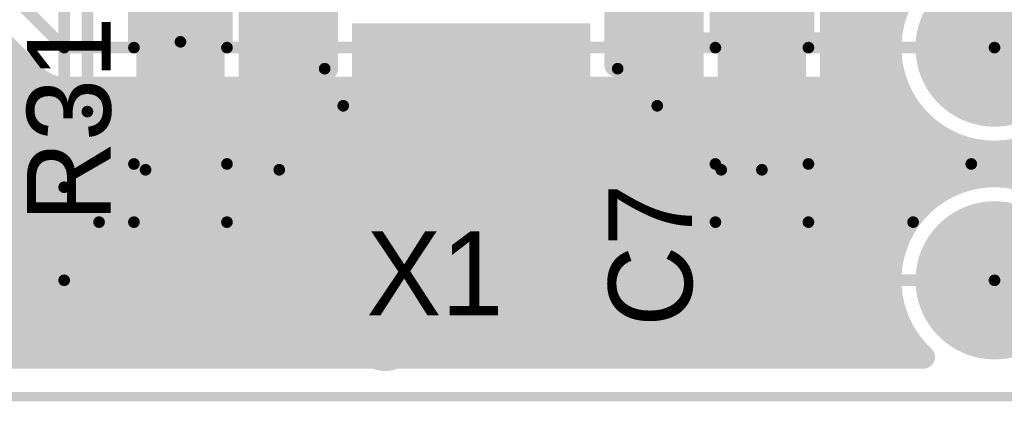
# Model space of a CAD drawing. Extents: x 11.97 to 13.92, y 4.15 to 5.65.
# Tile 33 of 52: x 13.13 to 13.55, y 4.15 to 4.31. Entities that reach past the tile are written whole.
import ezdxf

# ---------------------------------------------------------------- set-up
doc = ezdxf.new("R2010")
doc.units = 0
doc.layers.get('0').update_dxf_attribs({"linetype": 'CONTINUOUS'})
for name, color, linetype in [('BOTTOMLAYER', 5, 'CONTINUOUS'), ('BOTTOMSOLDER', 6, 'CONTINUOUS'), ('KEEPOUTLAYER', 6, 'CONTINUOUS'), ('MECHANICAL1', 6, 'CONTINUOUS'), ('MULTILAYER', 9, 'CONTINUOUS'), ('TOPLAYER', 1, 'CONTINUOUS'), ('TOPOVERLAY', 2, 'CONTINUOUS'), ('TOPPASTE', 8, 'CONTINUOUS'), ('TOPSOLDER', 216, 'CONTINUOUS')]:
    doc.layers.add(name, color=color, linetype=linetype)

# ---------------------------------------------------------------- blocks, each defined once
blk = doc.blocks.new('0603C_2')
at = {"layer": 'TOPLAYER'}
for points in [[(-0.0125, 0.015), (-0.0425, 0.015), (-0.0125, -0.015), (-0.0425, -0.015)], [(0.0425, 0.015), (0.0125, 0.015), (0.0425, -0.015), (0.0125, -0.015)]]:
    blk.add_solid(points, dxfattribs=at)
at = {"layer": 'TOPOVERLAY', "const_width": 0.005}
for points in [[(-0.05, -0.02), (-0.05, 0.02)], [(-0.025, 0.02), (-0.05, 0.02)], [(0.05, 0.02), (0.025, 0.02)], [(0.05, -0.02), (0.05, 0.02)], [(-0.025, -0.02), (-0.05, -0.02)], [(0.05, -0.02), (0.025, -0.02)]]:
    blk.add_lwpolyline(points, dxfattribs=at)
at = {"layer": 'TOPOVERLAY', "const_width": 0.0025}
for points in [[(-0.05125, 0.02, 1), (-0.04875, 0.02, 1)], [(-0.05125, 0.02, 1), (-0.04875, 0.02, 1)], [(-0.02625, 0.02, 1), (-0.02375, 0.02, 1)], [(0.02375, 0.02, 1), (0.02625, 0.02, 1)], [(0.04875, 0.02, 1), (0.05125, 0.02, 1)], [(0.04875, 0.02, 1), (0.05125, 0.02, 1)], [(-0.05125, -0.02, 1), (-0.04875, -0.02, 1)], [(-0.05125, -0.02, 1), (-0.04875, -0.02, 1)], [(-0.02625, -0.02, 1), (-0.02375, -0.02, 1)], [(0.02375, -0.02, 1), (0.02625, -0.02, 1)], [(0.04875, -0.02, 1), (0.05125, -0.02, 1)], [(0.04875, -0.02, 1), (0.05125, -0.02, 1)]]:
    blk.add_lwpolyline(points, format="xyb", close=True, dxfattribs=at)
at = {"layer": 'TOPPASTE'}
for points in [[(-0.0125, 0.015), (-0.0425, 0.015), (-0.0125, -0.015), (-0.0425, -0.015)], [(0.0425, 0.015), (0.0125, 0.015), (0.0425, -0.015), (0.0125, -0.015)]]:
    blk.add_solid(points, dxfattribs=at)
at = {"layer": 'TOPSOLDER'}
for points in [[(-0.0085, 0.019), (-0.0465, 0.019), (-0.0085, -0.019), (-0.0465, -0.019)], [(0.0465, 0.019), (0.0085, 0.019), (0.0465, -0.019), (0.0085, -0.019)]]:
    blk.add_solid(points, dxfattribs=at)
blk = doc.blocks.new('0603R_41')
at = {"layer": 'TOPLAYER'}
for points in [[(-0.0125, 0.015), (-0.0425, 0.015), (-0.0125, -0.015), (-0.0425, -0.015)], [(0.0425, 0.015), (0.0125, 0.015), (0.0425, -0.015), (0.0125, -0.015)]]:
    blk.add_solid(points, dxfattribs=at)
at = {"layer": 'TOPOVERLAY', "const_width": 0.005}
for points in [[(-0.05, -0.02), (-0.05, 0.02)], [(-0.025, 0.02), (-0.05, 0.02)], [(0.05, 0.02), (0.025, 0.02)], [(0.05, -0.02), (0.05, 0.02)], [(-0.025, -0.02), (-0.05, -0.02)], [(0.05, -0.02), (0.025, -0.02)]]:
    blk.add_lwpolyline(points, dxfattribs=at)
at = {"layer": 'TOPOVERLAY', "const_width": 0.0025}
for points in [[(-0.05125, 0.02, 1), (-0.04875, 0.02, 1)], [(-0.05125, 0.02, 1), (-0.04875, 0.02, 1)], [(-0.02625, 0.02, 1), (-0.02375, 0.02, 1)], [(0.02375, 0.02, 1), (0.02625, 0.02, 1)], [(0.04875, 0.02, 1), (0.05125, 0.02, 1)], [(0.04875, 0.02, 1), (0.05125, 0.02, 1)], [(-0.05125, -0.02, 1), (-0.04875, -0.02, 1)], [(-0.05125, -0.02, 1), (-0.04875, -0.02, 1)], [(-0.02625, -0.02, 1), (-0.02375, -0.02, 1)], [(0.02375, -0.02, 1), (0.02625, -0.02, 1)], [(0.04875, -0.02, 1), (0.05125, -0.02, 1)], [(0.04875, -0.02, 1), (0.05125, -0.02, 1)]]:
    blk.add_lwpolyline(points, format="xyb", close=True, dxfattribs=at)
at = {"layer": 'TOPPASTE'}
for points in [[(-0.0125, 0.015), (-0.0425, 0.015), (-0.0125, -0.015), (-0.0425, -0.015)], [(0.0425, 0.015), (0.0125, 0.015), (0.0425, -0.015), (0.0125, -0.015)]]:
    blk.add_solid(points, dxfattribs=at)
at = {"layer": 'TOPSOLDER'}
for points in [[(-0.0085, 0.019), (-0.0465, 0.019), (-0.0085, -0.019), (-0.0465, -0.019)], [(0.0465, 0.019), (0.0085, 0.019), (0.0465, -0.019), (0.0085, -0.019)]]:
    blk.add_solid(points, dxfattribs=at)
blk = doc.blocks.new('X5032_2_47')
at = {"layer": 'TOPLAYER'}
for points in [[(-0.106496, -0.047244), (-0.043504, -0.047244), (-0.106496, 0.047244), (-0.043504, 0.047244)], [(0.043504, -0.047244), (0.106496, -0.047244), (0.043504, 0.047244), (0.106496, 0.047244)]]:
    blk.add_solid(points, dxfattribs=at)
at = {"layer": 'TOPOVERLAY', "const_width": 0.005}
for points in [[(-0.059055, 0.062992), (0.059055, 0.062992)], [(-0.059055, -0.062992), (0.059055, -0.062992)]]:
    blk.add_lwpolyline(points, dxfattribs=at)
at = {"layer": 'TOPOVERLAY', "const_width": 0.0025}
for points in [[(-0.060305, 0.062992, 1), (-0.057805, 0.062992, 1)], [(0.057805, 0.062992, 1), (0.060305, 0.062992, 1)], [(-0.060305, -0.062992, 1), (-0.057805, -0.062992, 1)], [(0.057805, -0.062992, 1), (0.060305, -0.062992, 1)]]:
    blk.add_lwpolyline(points, format="xyb", close=True, dxfattribs=at)
at = {"layer": 'TOPPASTE'}
for points in [[(-0.106496, -0.047244), (-0.043504, -0.047244), (-0.106496, 0.047244), (-0.043504, 0.047244)], [(0.043504, -0.047244), (0.106496, -0.047244), (0.043504, 0.047244), (0.106496, 0.047244)]]:
    blk.add_solid(points, dxfattribs=at)
at = {"layer": 'TOPSOLDER'}
for points in [[(-0.110496, -0.051244), (-0.039504, -0.051244), (-0.110496, 0.051244), (-0.039504, 0.051244)], [(0.039504, -0.051244), (0.110496, -0.051244), (0.039504, 0.051244), (0.110496, 0.051244)]]:
    blk.add_solid(points, dxfattribs=at)
blk = doc.blocks.new('MM_MOTOR_51')
at = {"layer": 'BOTTOMSOLDER', "const_width": 0.034}
for points in [[(-0.017, 0, 1), (0.017, 0, 1)], [(0.083, 0, 1), (0.117, 0, 1)]]:
    blk.add_lwpolyline(points, format="xyb", close=True, dxfattribs=at)
at = {"layer": 'MULTILAYER', "const_width": 0.03}
for points in [[(-0.015, 0, 1), (0.015, 0, 1)], [(0.085, 0, 1), (0.115, 0, 1)]]:
    blk.add_lwpolyline(points, format="xyb", close=True, dxfattribs=at)
at = {"layer": 'TOPSOLDER', "const_width": 0.034}
for points in [[(-0.017, 0, 1), (0.017, 0, 1)], [(0.083, 0, 1), (0.117, 0, 1)]]:
    blk.add_lwpolyline(points, format="xyb", close=True, dxfattribs=at)

msp = doc.modelspace()

# ---------------------------------------------------------------- linework, layer by layer
at = {"layer": 'BOTTOMLAYER'}
for points, const_width in [([(13.1, 4.35), (13.15, 4.3)], 0.005), ([(13.10025, 4.325001), (13.137626, 4.287626)], 0.01), ([(13.128, 4.167), (13.128, 4.297251)], 0.01), ([(13.15, 4.3), (13.55, 4.3)], 0.005), ([(12.996, 4.296), (13.129251, 4.296)], 0.01), ([(12.996, 4.288), (13.137251, 4.288)], 0.01), ([(13.136, 4.167), (13.136, 4.289251)], 0.01), ([(13.144, 4.167), (13.144, 4.283561)], 0.01), ([(12.996, 4.28), (13.509689, 4.28)], 0.01), ([(13.15, 4.2825), (13.508542, 4.2825)], 0.01), ([(13.152, 4.167), (13.152, 4.2825)], 0.01), ([(13.16, 4.167), (13.16, 4.2825)], 0.01), ([(13.168, 4.167), (13.168, 4.2825)], 0.01), ([(13.176, 4.167), (13.176, 4.2825)], 0.01), ([(13.184, 4.167), (13.184, 4.2825)], 0.01), ([(13.192, 4.167), (13.192, 4.2825)], 0.01), ([(13.2, 4.167), (13.2, 4.2825)], 0.01), ([(13.208, 4.167), (13.208, 4.2825)], 0.01), ([(13.216, 4.167), (13.216, 4.2825)], 0.01), ([(13.224, 4.167), (13.224, 4.2825)], 0.01), ([(13.232, 4.167), (13.232, 4.2825)], 0.01), ([(13.24, 4.167), (13.24, 4.2825)], 0.01), ([(13.248, 4.167), (13.248, 4.2825)], 0.01), ([(13.256, 4.167), (13.256, 4.2825)], 0.01), ([(13.264, 4.167), (13.264, 4.2825)], 0.01), ([(13.272, 4.167), (13.272, 4.2825)], 0.01), ([(13.28, 4.167), (13.28, 4.2825)], 0.01), ([(13.288, 4.167), (13.288, 4.2825)], 0.01), ([(13.296, 4.167), (13.296, 4.2825)], 0.01), ([(13.304, 4.167), (13.304, 4.2825)], 0.01), ([(13.312, 4.167), (13.312, 4.2825)], 0.01), ([(13.32, 4.167), (13.32, 4.2825)], 0.01), ([(13.328, 4.167), (13.328, 4.2825)], 0.01), ([(13.336, 4.167), (13.336, 4.2825)], 0.01), ([(13.344, 4.167), (13.344, 4.2825)], 0.01), ([(13.352, 4.167), (13.352, 4.2825)], 0.01), ([(13.36, 4.167), (13.36, 4.2825)], 0.01), ([(13.368, 4.167), (13.368, 4.2825)], 0.01), ([(13.376, 4.167), (13.376, 4.2825)], 0.01), ([(13.384, 4.167), (13.384, 4.2825)], 0.01), ([(13.392, 4.167), (13.392, 4.2825)], 0.01), ([(13.4, 4.167), (13.4, 4.2825)], 0.01), ([(13.408, 4.167), (13.408, 4.2825)], 0.01), ([(13.416, 4.167), (13.416, 4.2825)], 0.01), ([(13.424, 4.167), (13.424, 4.2825)], 0.01), ([(13.432, 4.167), (13.432, 4.2825)], 0.01), ([(13.44, 4.167), (13.44, 4.2825)], 0.01), ([(13.448, 4.167), (13.448, 4.2825)], 0.01), ([(13.456, 4.167), (13.456, 4.2825)], 0.01), ([(13.464, 4.167), (13.464, 4.2825)], 0.01), ([(13.472, 4.167), (13.472, 4.2825)], 0.01), ([(13.48, 4.167), (13.48, 4.2825)], 0.01), ([(13.488, 4.167), (13.488, 4.2825)], 0.01), ([(13.496, 4.167), (13.496, 4.2825)], 0.01), ([(13.504, 4.167), (13.504, 4.2825)], 0.01), ([(13.512, 4.224104), (13.512, 4.275896)], 0.01), ([(12.996, 4.272), (13.514772, 4.272)], 0.01), ([(13.52, 4.233541), (13.52, 4.266459)], 0.01), ([(12.995125, 4.264), (13.523, 4.264)], 0.01), ([(13.528, 4.239256), (13.528, 4.260744)], 0.01), ([(12.990652, 4.256), (13.540566, 4.256)], 0.01), ([(13.536, 4.242767), (13.536, 4.257233)], 0.01), ([(13.544, 4.244598), (13.544, 4.255402)], 0.01), ([(13.552, 4.244955), (13.552, 4.255045)], 0.01), ([(12.982698, 4.248), (13.683, 4.248)], 0.01), ([(12.974698, 4.24), (13.529385, 4.24)], 0.01), ([(12.966698, 4.232), (13.518361, 4.232)], 0.01), ([(12.958698, 4.224), (13.511934, 4.224)], 0.01), ([(12.950698, 4.216), (13.507941, 4.216)], 0.01), ([(12.942698, 4.208), (13.505717, 4.208)], 0.01), ([(12.934698, 4.2), (13.505, 4.2)], 0.01), ([(12.925817, 4.192), (13.505717, 4.192)], 0.01), ([(12.317059, 4.184), (13.507941, 4.184)], 0.01), ([(12.313066, 4.176), (13.511934, 4.176)], 0.01), ([(13.512, 4.167), (13.512, 4.175896)], 0.01), ([(12.305594, 4.167), (13.519406, 4.167)], 0.01), ([(12.306639, 4.168), (13.518361, 4.168)], 0.01)]:
    msp.add_lwpolyline(points, dxfattribs=dict(at, const_width=const_width))
for points, const_width in [([(13.1255, 4.297251, 1), (13.1305, 4.297251, 1)], 0.005), ([(13.14875, 4.3, 1), (13.15125, 4.3, 1)], 0.0025), ([(13.14875, 4.3, 1), (13.15125, 4.3, 1)], 0.0025), ([(13.54875, 4.3, 1), (13.55125, 4.3, 1)], 0.0025), ([(13.126751, 4.296, 1), (13.131751, 4.296, 1)], 0.005), ([(13.1335, 4.289251, 1), (13.1385, 4.289251, 1)], 0.005), ([(13.134751, 4.288, 1), (13.139751, 4.288, 1)], 0.005), ([(13.135126, 4.287626, 1), (13.140126, 4.287626, 1)], 0.005), ([(13.135126, 4.287626, 1), (13.140126, 4.287626, 1)], 0.005), ([(13.135126, 4.287626, 1), (13.140126, 4.287626, 1)], 0.005), ([(13.1415, 4.283561, 1), (13.1465, 4.283561, 1)], 0.005), ([(13.1475, 4.2825, 1), (13.1525, 4.2825, 1)], 0.005), ([(13.1475, 4.2825, 1), (13.1525, 4.2825, 1)], 0.005), ([(13.1475, 4.2825, 1), (13.1525, 4.2825, 1)], 0.005), ([(13.1495, 4.2825, 1), (13.1545, 4.2825, 1)], 0.005), ([(13.1575, 4.2825, 1), (13.1625, 4.2825, 1)], 0.005), ([(13.1655, 4.2825, 1), (13.1705, 4.2825, 1)], 0.005), ([(13.1735, 4.2825, 1), (13.1785, 4.2825, 1)], 0.005), ([(13.1815, 4.2825, 1), (13.1865, 4.2825, 1)], 0.005), ([(13.1895, 4.2825, 1), (13.1945, 4.2825, 1)], 0.005), ([(13.1975, 4.2825, 1), (13.2025, 4.2825, 1)], 0.005), ([(13.2055, 4.2825, 1), (13.2105, 4.2825, 1)], 0.005), ([(13.2135, 4.2825, 1), (13.2185, 4.2825, 1)], 0.005), ([(13.2215, 4.2825, 1), (13.2265, 4.2825, 1)], 0.005), ([(13.2295, 4.2825, 1), (13.2345, 4.2825, 1)], 0.005), ([(13.2375, 4.2825, 1), (13.2425, 4.2825, 1)], 0.005), ([(13.2455, 4.2825, 1), (13.2505, 4.2825, 1)], 0.005), ([(13.2535, 4.2825, 1), (13.2585, 4.2825, 1)], 0.005), ([(13.2615, 4.2825, 1), (13.2665, 4.2825, 1)], 0.005), ([(13.2695, 4.2825, 1), (13.2745, 4.2825, 1)], 0.005), ([(13.2775, 4.2825, 1), (13.2825, 4.2825, 1)], 0.005), ([(13.2855, 4.2825, 1), (13.2905, 4.2825, 1)], 0.005), ([(13.2935, 4.2825, 1), (13.2985, 4.2825, 1)], 0.005), ([(13.3015, 4.2825, 1), (13.3065, 4.2825, 1)], 0.005), ([(13.3095, 4.2825, 1), (13.3145, 4.2825, 1)], 0.005), ([(13.3175, 4.2825, 1), (13.3225, 4.2825, 1)], 0.005), ([(13.3255, 4.2825, 1), (13.3305, 4.2825, 1)], 0.005), ([(13.3335, 4.2825, 1), (13.3385, 4.2825, 1)], 0.005), ([(13.3415, 4.2825, 1), (13.3465, 4.2825, 1)], 0.005), ([(13.3495, 4.2825, 1), (13.3545, 4.2825, 1)], 0.005), ([(13.3575, 4.2825, 1), (13.3625, 4.2825, 1)], 0.005), ([(13.3655, 4.2825, 1), (13.3705, 4.2825, 1)], 0.005), ([(13.3735, 4.2825, 1), (13.3785, 4.2825, 1)], 0.005), ([(13.3815, 4.2825, 1), (13.3865, 4.2825, 1)], 0.005), ([(13.3895, 4.2825, 1), (13.3945, 4.2825, 1)], 0.005), ([(13.3975, 4.2825, 1), (13.4025, 4.2825, 1)], 0.005), ([(13.4055, 4.2825, 1), (13.4105, 4.2825, 1)], 0.005), ([(13.4135, 4.2825, 1), (13.4185, 4.2825, 1)], 0.005), ([(13.4215, 4.2825, 1), (13.4265, 4.2825, 1)], 0.005), ([(13.4295, 4.2825, 1), (13.4345, 4.2825, 1)], 0.005), ([(13.4375, 4.2825, 1), (13.4425, 4.2825, 1)], 0.005), ([(13.4455, 4.2825, 1), (13.4505, 4.2825, 1)], 0.005), ([(13.4535, 4.2825, 1), (13.4585, 4.2825, 1)], 0.005), ([(13.4615, 4.2825, 1), (13.4665, 4.2825, 1)], 0.005), ([(13.4695, 4.2825, 1), (13.4745, 4.2825, 1)], 0.005), ([(13.4775, 4.2825, 1), (13.4825, 4.2825, 1)], 0.005), ([(13.4855, 4.2825, 1), (13.4905, 4.2825, 1)], 0.005), ([(13.4935, 4.2825, 1), (13.4985, 4.2825, 1)], 0.005), ([(13.5015, 4.2825, 1), (13.5065, 4.2825, 1)], 0.005), ([(13.506042, 4.2825, 1), (13.511042, 4.2825, 1)], 0.005), ([(13.506042, 4.2825, 1), (13.511042, 4.2825, 1)], 0.005), ([(13.507189, 4.28, 1), (13.512189, 4.28, 1)], 0.005), ([(13.5095, 4.275896, 1), (13.5145, 4.275896, 1)], 0.005), ([(13.512272, 4.272, 1), (13.517272, 4.272, 1)], 0.005), ([(13.5175, 4.266459, 1), (13.5225, 4.266459, 1)], 0.005), ([(13.5205, 4.264, 1), (13.5255, 4.264, 1)], 0.005), ([(13.5255, 4.260744, 1), (13.5305, 4.260744, 1)], 0.005), ([(13.5335, 4.257233, 1), (13.5385, 4.257233, 1)], 0.005), ([(13.538066, 4.256, 1), (13.543066, 4.256, 1)], 0.005), ([(13.5415, 4.255402, 1), (13.5465, 4.255402, 1)], 0.005), ([(13.5495, 4.255045, 1), (13.5545, 4.255045, 1)], 0.005), ([(13.5335, 4.242767, 1), (13.5385, 4.242767, 1)], 0.005), ([(13.5415, 4.244598, 1), (13.5465, 4.244598, 1)], 0.005), ([(13.5495, 4.244955, 1), (13.5545, 4.244955, 1)], 0.005), ([(13.5255, 4.239256, 1), (13.5305, 4.239256, 1)], 0.005), ([(13.526884, 4.24, 1), (13.531885, 4.24, 1)], 0.005), ([(13.5175, 4.233541, 1), (13.5225, 4.233541, 1)], 0.005), ([(13.515861, 4.232, 1), (13.520861, 4.232, 1)], 0.005), ([(13.5095, 4.224104, 1), (13.5145, 4.224104, 1)], 0.005), ([(13.509434, 4.224, 1), (13.514434, 4.224, 1)], 0.005), ([(13.505441, 4.216, 1), (13.51044, 4.216, 1)], 0.005), ([(13.503217, 4.208, 1), (13.508217, 4.208, 1)], 0.005), ([(13.5025, 4.2, 1), (13.5075, 4.2, 1)], 0.005), ([(13.503217, 4.192, 1), (13.508217, 4.192, 1)], 0.005), ([(13.505441, 4.184, 1), (13.51044, 4.184, 1)], 0.005), ([(13.509434, 4.176, 1), (13.514434, 4.176, 1)], 0.005), ([(13.5095, 4.175896, 1), (13.5145, 4.175896, 1)], 0.005), ([(13.1255, 4.167, 1), (13.1305, 4.167, 1)], 0.005), ([(13.1335, 4.167, 1), (13.1385, 4.167, 1)], 0.005), ([(13.1415, 4.167, 1), (13.1465, 4.167, 1)], 0.005), ([(13.1495, 4.167, 1), (13.1545, 4.167, 1)], 0.005), ([(13.1575, 4.167, 1), (13.1625, 4.167, 1)], 0.005), ([(13.1655, 4.167, 1), (13.1705, 4.167, 1)], 0.005), ([(13.1735, 4.167, 1), (13.1785, 4.167, 1)], 0.005), ([(13.1815, 4.167, 1), (13.1865, 4.167, 1)], 0.005), ([(13.1895, 4.167, 1), (13.1945, 4.167, 1)], 0.005), ([(13.1975, 4.167, 1), (13.2025, 4.167, 1)], 0.005), ([(13.2055, 4.167, 1), (13.2105, 4.167, 1)], 0.005), ([(13.2135, 4.167, 1), (13.2185, 4.167, 1)], 0.005), ([(13.2215, 4.167, 1), (13.2265, 4.167, 1)], 0.005), ([(13.2295, 4.167, 1), (13.2345, 4.167, 1)], 0.005), ([(13.2375, 4.167, 1), (13.2425, 4.167, 1)], 0.005), ([(13.2455, 4.167, 1), (13.2505, 4.167, 1)], 0.005), ([(13.2535, 4.167, 1), (13.2585, 4.167, 1)], 0.005), ([(13.2615, 4.167, 1), (13.2665, 4.167, 1)], 0.005), ([(13.2695, 4.167, 1), (13.2745, 4.167, 1)], 0.005), ([(13.2775, 4.167, 1), (13.2825, 4.167, 1)], 0.005), ([(13.2855, 4.167, 1), (13.2905, 4.167, 1)], 0.005), ([(13.2935, 4.167, 1), (13.2985, 4.167, 1)], 0.005), ([(13.3015, 4.167, 1), (13.3065, 4.167, 1)], 0.005), ([(13.3095, 4.167, 1), (13.3145, 4.167, 1)], 0.005), ([(13.3175, 4.167, 1), (13.3225, 4.167, 1)], 0.005), ([(13.3255, 4.167, 1), (13.3305, 4.167, 1)], 0.005), ([(13.3335, 4.167, 1), (13.3385, 4.167, 1)], 0.005), ([(13.3415, 4.167, 1), (13.3465, 4.167, 1)], 0.005), ([(13.3495, 4.167, 1), (13.3545, 4.167, 1)], 0.005), ([(13.3575, 4.167, 1), (13.3625, 4.167, 1)], 0.005), ([(13.3655, 4.167, 1), (13.3705, 4.167, 1)], 0.005), ([(13.3735, 4.167, 1), (13.3785, 4.167, 1)], 0.005), ([(13.3815, 4.167, 1), (13.3865, 4.167, 1)], 0.005), ([(13.3895, 4.167, 1), (13.3945, 4.167, 1)], 0.005), ([(13.3975, 4.167, 1), (13.4025, 4.167, 1)], 0.005), ([(13.4055, 4.167, 1), (13.4105, 4.167, 1)], 0.005), ([(13.4135, 4.167, 1), (13.4185, 4.167, 1)], 0.005), ([(13.4215, 4.167, 1), (13.4265, 4.167, 1)], 0.005), ([(13.4295, 4.167, 1), (13.4345, 4.167, 1)], 0.005), ([(13.4375, 4.167, 1), (13.4425, 4.167, 1)], 0.005), ([(13.4455, 4.167, 1), (13.4505, 4.167, 1)], 0.005), ([(13.4535, 4.167, 1), (13.4585, 4.167, 1)], 0.005), ([(13.4615, 4.167, 1), (13.4665, 4.167, 1)], 0.005), ([(13.4695, 4.167, 1), (13.4745, 4.167, 1)], 0.005), ([(13.4775, 4.167, 1), (13.4825, 4.167, 1)], 0.005), ([(13.4855, 4.167, 1), (13.4905, 4.167, 1)], 0.005), ([(13.4935, 4.167, 1), (13.4985, 4.167, 1)], 0.005), ([(13.5015, 4.167, 1), (13.5065, 4.167, 1)], 0.005), ([(13.5095, 4.167, 1), (13.5145, 4.167, 1)], 0.005), ([(13.515861, 4.168, 1), (13.520861, 4.168, 1)], 0.005), ([(13.516906, 4.167, 1), (13.521906, 4.167, 1)], 0.005), ([(13.516906, 4.167, 1), (13.521906, 4.167, 1)], 0.005)]:
    msp.add_lwpolyline(points, format="xyb", close=True, dxfattribs=dict(at, const_width=const_width))
at = {"layer": 'BOTTOMLAYER', "const_width": 0.01}
for points in [[(13.595, 4.3, -0.817869), (13.508542, 4.2825)], [(13.15, 4.2825, -0.198912), (13.137626, 4.287626)], [(13.15, 4.2825, -0.198912), (13.137626, 4.287626)], [(13.519406, 4.167, -1.527674), (13.595, 4.2)]]:
    msp.add_lwpolyline(points, format="xyb", dxfattribs=at)
at = {"layer": 'BOTTOMSOLDER', "const_width": 0.014}
for points in [[(13.281, 4.175, 1), (13.295, 4.175, 1)], [(13.468, 4.176, 1), (13.482, 4.176, 1)]]:
    msp.add_lwpolyline(points, format="xyb", close=True, dxfattribs=at)
at = {"layer": 'KEEPOUTLAYER', "const_width": 0.004}
msp.add_lwpolyline([(12.125, 4.15), (13.7, 4.15)], dxfattribs=at)
at = {"layer": 'MECHANICAL1', "const_width": 0.004}
msp.add_lwpolyline([(12.125, 4.15), (13.7, 4.15)], dxfattribs=at)
at = {"layer": 'TOPLAYER'}
for points, const_width in [([(13.504, 4.2425), (13.504, 4.682586)], 0.01), ([(13.496, 4.2425), (13.496, 4.674586)], 0.01), ([(13.488, 4.2425), (13.488, 4.664716)], 0.01), ([(13.16, 4.2725), (13.16, 4.43)], 0.005), ([(13.15, 4.24), (13.15, 4.42)], 0.005), ([(13.232, 4.265), (13.232, 4.41)], 0.01), ([(13.24, 4.269749), (13.24, 4.41)], 0.01), ([(13.248, 4.277749), (13.248, 4.41)], 0.01), ([(13.256, 4.285749), (13.256, 4.41)], 0.01), ([(13.392, 4.2925), (13.392, 4.41)], 0.01), ([(13.4, 4.2925), (13.4, 4.41)], 0.01), ([(13.408, 4.292241), (13.408, 4.41)], 0.01), ([(13.416, 4.288611), (13.416, 4.41)], 0.01), ([(13.2, 4.3025), (13.2, 4.3725)], 0.005), ([(13.23, 4.2775), (13.23, 4.3325)], 0.01), ([(13.42, 4.284749), (13.42, 4.3325)], 0.01), ([(13.48, 4.2425), (13.48, 4.3325)], 0.01), ([(13.48, 4.2775), (13.48, 4.3325)], 0.01), ([(13.45, 4.3025), (13.45, 4.3275)], 0.008), ([(13.262756, 4.29093), (13.262756, 4.321496)], 0.01), ([(13.387244, 4.2925), (13.387244, 4.321496)], 0.01), ([(13.23, 4.312), (13.262756, 4.312)], 0.01), ([(13.387244, 4.312), (13.42, 4.312)], 0.01), ([(13.48, 4.312), (13.50663, 4.312)], 0.01), ([(13.23, 4.304), (13.262756, 4.304)], 0.01), ([(13.387244, 4.304), (13.42, 4.304)], 0.01), ([(13.425, 4.3025), (13.45, 4.3025)], 0.008), ([(13.45, 4.3025), (13.475, 4.3025)], 0.008), ([(13.48, 4.304), (13.505178, 4.304)], 0.01), ([(13.23, 4.296), (13.262756, 4.296)], 0.01), ([(13.387244, 4.296), (13.42, 4.296)], 0.01), ([(13.387244, 4.2925), (13.405, 4.2925)], 0.01), ([(13.48, 4.296), (13.505178, 4.296)], 0.01), ([(13.23, 4.288), (13.258285, 4.288)], 0.01), ([(13.416715, 4.288), (13.42, 4.288)], 0.01), ([(13.48, 4.288), (13.50663, 4.288)], 0.01), ([(13.235251, 4.265), (13.257626, 4.287374)], 0.01), ([(13.417374, 4.287374), (13.42, 4.284749)], 0.01), ([(13.23, 4.28), (13.250251, 4.28)], 0.01), ([(13.48, 4.28), (13.509689, 4.28)], 0.01), ([(13.07, 4.28), (13.15, 4.2)], 0.005), ([(13.23, 4.2725), (13.23, 4.2775)], 0.01), ([(13.23, 4.2725), (13.23, 4.2775)], 0.01), ([(13.48, 4.2725), (13.48, 4.2775)], 0.01), ([(13.48, 4.2725), (13.48, 4.2775)], 0.01), ([(13.512, 4.246749), (13.512, 4.275896)], 0.01), ([(13.23, 4.265), (13.23, 4.2725)], 0.01), ([(13.23, 4.272), (13.242251, 4.272)], 0.01), ([(13.2425, 4.2475), (13.27, 4.275)], 0.005), ([(13.27, 4.275), (13.405, 4.275)], 0.005), ([(13.405, 4.275), (13.4325, 4.2475)], 0.005), ([(13.48, 4.2425), (13.48, 4.2725)], 0.01), ([(13.48, 4.272), (13.514772, 4.272)], 0.01), ([(13.16, 4.2725), (13.185, 4.2475)], 0.005), ([(13.52, 4.254749), (13.52, 4.266459)], 0.01), ([(13.23, 4.265), (13.235251, 4.265)], 0.01), ([(13.48, 4.264), (13.523, 4.264)], 0.01), ([(13.507751, 4.2425), (13.526733, 4.261482)], 0.01), ([(13.48, 4.256), (13.521251, 4.256)], 0.01), ([(13.48, 4.248), (13.513251, 4.248)], 0.01), ([(13.515, 4.225), (13.54, 4.25)], 0.005), ([(13.54, 4.25), (13.6, 4.25)], 0.005), ([(13.185, 4.2475), (13.2425, 4.2475)], 0.005), ([(13.4325, 4.2475), (13.45, 4.2475)], 0.005), ([(13.48, 4.2425), (13.507751, 4.2425)], 0.01), ([(13.085, 4.240251), (13.137626, 4.187626)], 0.01), ([(13.15, 4.24), (13.165, 4.225)], 0.005), ([(13.165, 4.225), (13.515, 4.225)], 0.005), ([(13.128, 4.167), (13.128, 4.197251)], 0.01), ([(13.15, 4.2), (13.55, 4.2)], 0.005), ([(13.0825, 4.192), (13.133251, 4.192)], 0.01), ([(13.136, 4.167), (13.136, 4.189251)], 0.01), ([(13.0825, 4.184), (13.142911, 4.184)], 0.01), ([(13.144, 4.167), (13.144, 4.183561)], 0.01), ([(13.15, 4.1825), (13.508542, 4.1825)], 0.01), ([(13.152, 4.167), (13.152, 4.1825)], 0.01), ([(13.16, 4.167), (13.16, 4.1825)], 0.01), ([(13.168, 4.167), (13.168, 4.1825)], 0.01), ([(13.176, 4.167), (13.176, 4.1825)], 0.01), ([(13.184, 4.167), (13.184, 4.1825)], 0.01), ([(13.192, 4.167), (13.192, 4.1825)], 0.01), ([(13.2, 4.167), (13.2, 4.1825)], 0.01), ([(13.208, 4.167), (13.208, 4.1825)], 0.01), ([(13.216, 4.167), (13.216, 4.1825)], 0.01), ([(13.224, 4.167), (13.224, 4.1825)], 0.01), ([(13.232, 4.167), (13.232, 4.1825)], 0.01), ([(13.24, 4.167), (13.24, 4.1825)], 0.01), ([(13.248, 4.167), (13.248, 4.1825)], 0.01), ([(13.256, 4.167), (13.256, 4.1825)], 0.01), ([(13.264, 4.167), (13.264, 4.1825)], 0.01), ([(13.272, 4.167), (13.272, 4.1825)], 0.01), ([(13.28, 4.167), (13.28, 4.1825)], 0.01), ([(13.288, 4.167), (13.288, 4.1825)], 0.01), ([(13.296, 4.167), (13.296, 4.1825)], 0.01), ([(13.304, 4.167), (13.304, 4.1825)], 0.01), ([(13.312, 4.167), (13.312, 4.1825)], 0.01), ([(13.32, 4.167), (13.32, 4.1825)], 0.01), ([(13.328, 4.167), (13.328, 4.1825)], 0.01), ([(13.336, 4.167), (13.336, 4.1825)], 0.01), ([(13.344, 4.167), (13.344, 4.1825)], 0.01), ([(13.352, 4.167), (13.352, 4.1825)], 0.01), ([(13.36, 4.167), (13.36, 4.1825)], 0.01), ([(13.368, 4.167), (13.368, 4.1825)], 0.01), ([(13.376, 4.167), (13.376, 4.1825)], 0.01), ([(13.384, 4.167), (13.384, 4.1825)], 0.01), ([(13.392, 4.167), (13.392, 4.1825)], 0.01), ([(13.4, 4.167), (13.4, 4.1825)], 0.01), ([(13.408, 4.167), (13.408, 4.1825)], 0.01), ([(13.416, 4.167), (13.416, 4.1825)], 0.01), ([(13.424, 4.167), (13.424, 4.1825)], 0.01), ([(13.432, 4.167), (13.432, 4.1825)], 0.01), ([(13.44, 4.167), (13.44, 4.1825)], 0.01), ([(13.448, 4.167), (13.448, 4.1825)], 0.01), ([(13.456, 4.167), (13.456, 4.1825)], 0.01), ([(13.464, 4.167), (13.464, 4.1825)], 0.01), ([(13.472, 4.167), (13.472, 4.1825)], 0.01), ([(13.48, 4.167), (13.48, 4.1825)], 0.01), ([(13.488, 4.167), (13.488, 4.1825)], 0.01), ([(13.496, 4.167), (13.496, 4.1825)], 0.01), ([(13.504, 4.167), (13.504, 4.1825)], 0.01), ([(13.0825, 4.176), (13.511934, 4.176)], 0.01), ([(13.512, 4.167), (13.512, 4.175896)], 0.01), ([(12.545, 4.168), (13.518361, 4.168)], 0.01), ([(12.545, 4.167), (13.519406, 4.167)], 0.01)]:
    msp.add_lwpolyline(points, dxfattribs=dict(at, const_width=const_width))
at = {"layer": 'TOPLAYER', "const_width": 0.01}
for points in [[(13.526733, 4.261482, -1.712424), (13.595, 4.3)], [(13.405, 4.2925, -0.198912), (13.417374, 4.287374)], [(13.405, 4.2925, -0.198912), (13.417374, 4.287374)], [(13.257626, 4.287374, -0.089895), (13.262756, 4.29093)], [(13.257626, 4.287374, -0.089895), (13.262756, 4.29093)], [(13.15, 4.1825, -0.198912), (13.137626, 4.187626)], [(13.15, 4.1825, -0.198912), (13.137626, 4.187626)], [(13.519406, 4.167, -0.106345), (13.508542, 4.1825)]]:
    msp.add_lwpolyline(points, format="xyb", dxfattribs=at)
at = {"layer": 'TOPLAYER'}
for points, const_width in [([(13.2275, 4.312, 1), (13.2325, 4.312, 1)], 0.005), ([(13.260256, 4.312, 1), (13.265256, 4.312, 1)], 0.005), ([(13.384744, 4.312, 1), (13.389744, 4.312, 1)], 0.005), ([(13.4175, 4.312, 1), (13.4225, 4.312, 1)], 0.005), ([(13.4775, 4.312, 1), (13.4825, 4.312, 1)], 0.005), ([(13.504129, 4.312, 1), (13.50913, 4.312, 1)], 0.005), ([(13.2275, 4.304, 1), (13.2325, 4.304, 1)], 0.005), ([(13.260256, 4.304, 1), (13.265256, 4.304, 1)], 0.005), ([(13.384744, 4.304, 1), (13.389744, 4.304, 1)], 0.005), ([(13.4175, 4.304, 1), (13.4225, 4.304, 1)], 0.005), ([(13.423, 4.3025, 1), (13.427, 4.3025, 1)], 0.004), ([(13.448, 4.3025, 1), (13.452, 4.3025, 1)], 0.004), ([(13.448, 4.3025, 1), (13.452, 4.3025, 1)], 0.004), ([(13.448, 4.3025, 1), (13.452, 4.3025, 1)], 0.004), ([(13.473, 4.3025, 1), (13.477, 4.3025, 1)], 0.004), ([(13.4775, 4.304, 1), (13.4825, 4.304, 1)], 0.005), ([(13.502678, 4.304, 1), (13.507678, 4.304, 1)], 0.005), ([(13.19875, 4.3025, 1), (13.20125, 4.3025, 1)], 0.0025), ([(13.2275, 4.296, 1), (13.2325, 4.296, 1)], 0.005), ([(13.260256, 4.296, 1), (13.265256, 4.296, 1)], 0.005), ([(13.384744, 4.296, 1), (13.389744, 4.296, 1)], 0.005), ([(13.384744, 4.2925, 1), (13.389744, 4.2925, 1)], 0.005), ([(13.384744, 4.2925, 1), (13.389744, 4.2925, 1)], 0.005), ([(13.3895, 4.2925, 1), (13.3945, 4.2925, 1)], 0.005), ([(13.3975, 4.2925, 1), (13.4025, 4.2925, 1)], 0.005), ([(13.4025, 4.2925, 1), (13.4075, 4.2925, 1)], 0.005), ([(13.4025, 4.2925, 1), (13.4075, 4.2925, 1)], 0.005), ([(13.4025, 4.2925, 1), (13.4075, 4.2925, 1)], 0.005), ([(13.4055, 4.292241, 1), (13.4105, 4.292241, 1)], 0.005), ([(13.4175, 4.296, 1), (13.4225, 4.296, 1)], 0.005), ([(13.4775, 4.296, 1), (13.4825, 4.296, 1)], 0.005), ([(13.502678, 4.296, 1), (13.507678, 4.296, 1)], 0.005), ([(13.2275, 4.288, 1), (13.2325, 4.288, 1)], 0.005), ([(13.255785, 4.288, 1), (13.260785, 4.288, 1)], 0.005), ([(13.260256, 4.29093, 1), (13.265256, 4.29093, 1)], 0.005), ([(13.260256, 4.29093, 1), (13.265256, 4.29093, 1)], 0.005), ([(13.260256, 4.29093, 1), (13.265256, 4.29093, 1)], 0.005), ([(13.4135, 4.288611, 1), (13.4185, 4.288611, 1)], 0.005), ([(13.414215, 4.288, 1), (13.419215, 4.288, 1)], 0.005), ([(13.4175, 4.288, 1), (13.4225, 4.288, 1)], 0.005), ([(13.4775, 4.288, 1), (13.4825, 4.288, 1)], 0.005), ([(13.504129, 4.288, 1), (13.50913, 4.288, 1)], 0.005), ([(13.2535, 4.285749, 1), (13.2585, 4.285749, 1)], 0.005), ([(13.255126, 4.287374, 1), (13.260126, 4.287374, 1)], 0.005), ([(13.255126, 4.287374, 1), (13.260126, 4.287374, 1)], 0.005), ([(13.255126, 4.287374, 1), (13.260126, 4.287374, 1)], 0.005), ([(13.414874, 4.287374, 1), (13.419874, 4.287374, 1)], 0.005), ([(13.414874, 4.287374, 1), (13.419874, 4.287374, 1)], 0.005), ([(13.414874, 4.287374, 1), (13.419874, 4.287374, 1)], 0.005), ([(13.4175, 4.284749, 1), (13.4225, 4.284749, 1)], 0.005), ([(13.4175, 4.284749, 1), (13.4225, 4.284749, 1)], 0.005), ([(13.2275, 4.28, 1), (13.2325, 4.28, 1)], 0.005), ([(13.247751, 4.28, 1), (13.252751, 4.28, 1)], 0.005), ([(13.4775, 4.28, 1), (13.4825, 4.28, 1)], 0.005), ([(13.507189, 4.28, 1), (13.512189, 4.28, 1)], 0.005), ([(13.2275, 4.2775, 1), (13.2325, 4.2775, 1)], 0.005), ([(13.2275, 4.2775, 1), (13.2325, 4.2775, 1)], 0.005), ([(13.2275, 4.2775, 1), (13.2325, 4.2775, 1)], 0.005), ([(13.2455, 4.277749, 1), (13.2505, 4.277749, 1)], 0.005), ([(13.4775, 4.2775, 1), (13.4825, 4.2775, 1)], 0.005), ([(13.4775, 4.2775, 1), (13.4825, 4.2775, 1)], 0.005), ([(13.4775, 4.2775, 1), (13.4825, 4.2775, 1)], 0.005), ([(13.5095, 4.275896, 1), (13.5145, 4.275896, 1)], 0.005), ([(13.2275, 4.2725, 1), (13.2325, 4.2725, 1)], 0.005), ([(13.2275, 4.2725, 1), (13.2325, 4.2725, 1)], 0.005), ([(13.2275, 4.2725, 1), (13.2325, 4.2725, 1)], 0.005), ([(13.2275, 4.272, 1), (13.2325, 4.272, 1)], 0.005), ([(13.239751, 4.272, 1), (13.244751, 4.272, 1)], 0.005), ([(13.26875, 4.275, 1), (13.27125, 4.275, 1)], 0.0025), ([(13.26875, 4.275, 1), (13.27125, 4.275, 1)], 0.0025), ([(13.40375, 4.275, 1), (13.40625, 4.275, 1)], 0.0025), ([(13.40375, 4.275, 1), (13.40625, 4.275, 1)], 0.0025), ([(13.4775, 4.2725, 1), (13.4825, 4.2725, 1)], 0.005), ([(13.4775, 4.2725, 1), (13.4825, 4.2725, 1)], 0.005), ([(13.4775, 4.2725, 1), (13.4825, 4.2725, 1)], 0.005), ([(13.4775, 4.272, 1), (13.4825, 4.272, 1)], 0.005), ([(13.512272, 4.272, 1), (13.517272, 4.272, 1)], 0.005), ([(13.15875, 4.2725, 1), (13.16125, 4.2725, 1)], 0.0025), ([(13.15875, 4.2725, 1), (13.16125, 4.2725, 1)], 0.0025), ([(13.2375, 4.269749, 1), (13.2425, 4.269749, 1)], 0.005), ([(13.5175, 4.266459, 1), (13.5225, 4.266459, 1)], 0.005), ([(13.2275, 4.265, 1), (13.2325, 4.265, 1)], 0.005), ([(13.2275, 4.265, 1), (13.2325, 4.265, 1)], 0.005), ([(13.2295, 4.265, 1), (13.2345, 4.265, 1)], 0.005), ([(13.232751, 4.265, 1), (13.237751, 4.265, 1)], 0.005), ([(13.232751, 4.265, 1), (13.237751, 4.265, 1)], 0.005), ([(13.4775, 4.264, 1), (13.4825, 4.264, 1)], 0.005), ([(13.5205, 4.264, 1), (13.5255, 4.264, 1)], 0.005), ([(13.524233, 4.261482, 1), (13.529233, 4.261482, 1)], 0.005), ([(13.524233, 4.261482, 1), (13.529233, 4.261482, 1)], 0.005), ([(13.4775, 4.256, 1), (13.4825, 4.256, 1)], 0.005), ([(13.5175, 4.254749, 1), (13.5225, 4.254749, 1)], 0.005), ([(13.518751, 4.256, 1), (13.523751, 4.256, 1)], 0.005), ([(13.4775, 4.248, 1), (13.4825, 4.248, 1)], 0.005), ([(13.5095, 4.246749, 1), (13.5145, 4.246749, 1)], 0.005), ([(13.510751, 4.248, 1), (13.515751, 4.248, 1)], 0.005), ([(13.53875, 4.25, 1), (13.54125, 4.25, 1)], 0.0025), ([(13.53875, 4.25, 1), (13.54125, 4.25, 1)], 0.0025), ([(13.18375, 4.2475, 1), (13.18625, 4.2475, 1)], 0.0025), ([(13.18375, 4.2475, 1), (13.18625, 4.2475, 1)], 0.0025), ([(13.24125, 4.2475, 1), (13.24375, 4.2475, 1)], 0.0025), ([(13.24125, 4.2475, 1), (13.24375, 4.2475, 1)], 0.0025), ([(13.43125, 4.2475, 1), (13.43375, 4.2475, 1)], 0.0025), ([(13.43125, 4.2475, 1), (13.43375, 4.2475, 1)], 0.0025), ([(13.44875, 4.2475, 1), (13.45125, 4.2475, 1)], 0.0025), ([(13.4775, 4.2425, 1), (13.4825, 4.2425, 1)], 0.005), ([(13.4775, 4.2425, 1), (13.4825, 4.2425, 1)], 0.005), ([(13.4775, 4.2425, 1), (13.4825, 4.2425, 1)], 0.005), ([(13.4855, 4.2425, 1), (13.4905, 4.2425, 1)], 0.005), ([(13.4935, 4.2425, 1), (13.4985, 4.2425, 1)], 0.005), ([(13.5015, 4.2425, 1), (13.5065, 4.2425, 1)], 0.005), ([(13.505251, 4.2425, 1), (13.510251, 4.2425, 1)], 0.005), ([(13.505251, 4.2425, 1), (13.510251, 4.2425, 1)], 0.005), ([(13.14875, 4.24, 1), (13.15125, 4.24, 1)], 0.0025), ([(13.14875, 4.24, 1), (13.15125, 4.24, 1)], 0.0025), ([(13.16375, 4.225, 1), (13.16625, 4.225, 1)], 0.0025), ([(13.16375, 4.225, 1), (13.16625, 4.225, 1)], 0.0025), ([(13.51375, 4.225, 1), (13.51625, 4.225, 1)], 0.0025), ([(13.51375, 4.225, 1), (13.51625, 4.225, 1)], 0.0025), ([(13.1255, 4.197251, 1), (13.1305, 4.197251, 1)], 0.005), ([(13.14875, 4.2, 1), (13.15125, 4.2, 1)], 0.0025), ([(13.14875, 4.2, 1), (13.15125, 4.2, 1)], 0.0025), ([(13.54875, 4.2, 1), (13.55125, 4.2, 1)], 0.0025), ([(13.130751, 4.192, 1), (13.135751, 4.192, 1)], 0.005), ([(13.1335, 4.189251, 1), (13.1385, 4.189251, 1)], 0.005), ([(13.135126, 4.187626, 1), (13.140126, 4.187626, 1)], 0.005), ([(13.135126, 4.187626, 1), (13.140126, 4.187626, 1)], 0.005), ([(13.135126, 4.187626, 1), (13.140126, 4.187626, 1)], 0.005), ([(13.140411, 4.184, 1), (13.145411, 4.184, 1)], 0.005), ([(13.1415, 4.183561, 1), (13.1465, 4.183561, 1)], 0.005), ([(13.1475, 4.1825, 1), (13.1525, 4.1825, 1)], 0.005), ([(13.1475, 4.1825, 1), (13.1525, 4.1825, 1)], 0.005), ([(13.1475, 4.1825, 1), (13.1525, 4.1825, 1)], 0.005), ([(13.1495, 4.1825, 1), (13.1545, 4.1825, 1)], 0.005), ([(13.1575, 4.1825, 1), (13.1625, 4.1825, 1)], 0.005), ([(13.1655, 4.1825, 1), (13.1705, 4.1825, 1)], 0.005), ([(13.1735, 4.1825, 1), (13.1785, 4.1825, 1)], 0.005), ([(13.1815, 4.1825, 1), (13.1865, 4.1825, 1)], 0.005), ([(13.1895, 4.1825, 1), (13.1945, 4.1825, 1)], 0.005), ([(13.1975, 4.1825, 1), (13.2025, 4.1825, 1)], 0.005), ([(13.2055, 4.1825, 1), (13.2105, 4.1825, 1)], 0.005), ([(13.2135, 4.1825, 1), (13.2185, 4.1825, 1)], 0.005), ([(13.2215, 4.1825, 1), (13.2265, 4.1825, 1)], 0.005), ([(13.2295, 4.1825, 1), (13.2345, 4.1825, 1)], 0.005), ([(13.2375, 4.1825, 1), (13.2425, 4.1825, 1)], 0.005), ([(13.2455, 4.1825, 1), (13.2505, 4.1825, 1)], 0.005), ([(13.2535, 4.1825, 1), (13.2585, 4.1825, 1)], 0.005), ([(13.2615, 4.1825, 1), (13.2665, 4.1825, 1)], 0.005), ([(13.2695, 4.1825, 1), (13.2745, 4.1825, 1)], 0.005), ([(13.2775, 4.1825, 1), (13.2825, 4.1825, 1)], 0.005), ([(13.2855, 4.1825, 1), (13.2905, 4.1825, 1)], 0.005), ([(13.2935, 4.1825, 1), (13.2985, 4.1825, 1)], 0.005), ([(13.3015, 4.1825, 1), (13.3065, 4.1825, 1)], 0.005), ([(13.3095, 4.1825, 1), (13.3145, 4.1825, 1)], 0.005), ([(13.3175, 4.1825, 1), (13.3225, 4.1825, 1)], 0.005), ([(13.3255, 4.1825, 1), (13.3305, 4.1825, 1)], 0.005), ([(13.3335, 4.1825, 1), (13.3385, 4.1825, 1)], 0.005), ([(13.3415, 4.1825, 1), (13.3465, 4.1825, 1)], 0.005), ([(13.3495, 4.1825, 1), (13.3545, 4.1825, 1)], 0.005), ([(13.3575, 4.1825, 1), (13.3625, 4.1825, 1)], 0.005), ([(13.3655, 4.1825, 1), (13.3705, 4.1825, 1)], 0.005), ([(13.3735, 4.1825, 1), (13.3785, 4.1825, 1)], 0.005), ([(13.3815, 4.1825, 1), (13.3865, 4.1825, 1)], 0.005), ([(13.3895, 4.1825, 1), (13.3945, 4.1825, 1)], 0.005), ([(13.3975, 4.1825, 1), (13.4025, 4.1825, 1)], 0.005), ([(13.4055, 4.1825, 1), (13.4105, 4.1825, 1)], 0.005), ([(13.4135, 4.1825, 1), (13.4185, 4.1825, 1)], 0.005), ([(13.4215, 4.1825, 1), (13.4265, 4.1825, 1)], 0.005), ([(13.4295, 4.1825, 1), (13.4345, 4.1825, 1)], 0.005), ([(13.4375, 4.1825, 1), (13.4425, 4.1825, 1)], 0.005), ([(13.4455, 4.1825, 1), (13.4505, 4.1825, 1)], 0.005), ([(13.4535, 4.1825, 1), (13.4585, 4.1825, 1)], 0.005), ([(13.4615, 4.1825, 1), (13.4665, 4.1825, 1)], 0.005), ([(13.4695, 4.1825, 1), (13.4745, 4.1825, 1)], 0.005), ([(13.4775, 4.1825, 1), (13.4825, 4.1825, 1)], 0.005), ([(13.4855, 4.1825, 1), (13.4905, 4.1825, 1)], 0.005), ([(13.4935, 4.1825, 1), (13.4985, 4.1825, 1)], 0.005), ([(13.5015, 4.1825, 1), (13.5065, 4.1825, 1)], 0.005), ([(13.506042, 4.1825, 1), (13.511042, 4.1825, 1)], 0.005), ([(13.506042, 4.1825, 1), (13.511042, 4.1825, 1)], 0.005), ([(13.509434, 4.176, 1), (13.514434, 4.176, 1)], 0.005), ([(13.5095, 4.175896, 1), (13.5145, 4.175896, 1)], 0.005), ([(13.1255, 4.167, 1), (13.1305, 4.167, 1)], 0.005), ([(13.1335, 4.167, 1), (13.1385, 4.167, 1)], 0.005), ([(13.1415, 4.167, 1), (13.1465, 4.167, 1)], 0.005), ([(13.1495, 4.167, 1), (13.1545, 4.167, 1)], 0.005), ([(13.1575, 4.167, 1), (13.1625, 4.167, 1)], 0.005), ([(13.1655, 4.167, 1), (13.1705, 4.167, 1)], 0.005), ([(13.1735, 4.167, 1), (13.1785, 4.167, 1)], 0.005), ([(13.1815, 4.167, 1), (13.1865, 4.167, 1)], 0.005), ([(13.1895, 4.167, 1), (13.1945, 4.167, 1)], 0.005), ([(13.1975, 4.167, 1), (13.2025, 4.167, 1)], 0.005), ([(13.2055, 4.167, 1), (13.2105, 4.167, 1)], 0.005), ([(13.2135, 4.167, 1), (13.2185, 4.167, 1)], 0.005), ([(13.2215, 4.167, 1), (13.2265, 4.167, 1)], 0.005), ([(13.2295, 4.167, 1), (13.2345, 4.167, 1)], 0.005), ([(13.2375, 4.167, 1), (13.2425, 4.167, 1)], 0.005), ([(13.2455, 4.167, 1), (13.2505, 4.167, 1)], 0.005), ([(13.2535, 4.167, 1), (13.2585, 4.167, 1)], 0.005), ([(13.2615, 4.167, 1), (13.2665, 4.167, 1)], 0.005), ([(13.2695, 4.167, 1), (13.2745, 4.167, 1)], 0.005), ([(13.2775, 4.167, 1), (13.2825, 4.167, 1)], 0.005), ([(13.2855, 4.167, 1), (13.2905, 4.167, 1)], 0.005), ([(13.2935, 4.167, 1), (13.2985, 4.167, 1)], 0.005), ([(13.3015, 4.167, 1), (13.3065, 4.167, 1)], 0.005), ([(13.3095, 4.167, 1), (13.3145, 4.167, 1)], 0.005), ([(13.3175, 4.167, 1), (13.3225, 4.167, 1)], 0.005), ([(13.3255, 4.167, 1), (13.3305, 4.167, 1)], 0.005), ([(13.3335, 4.167, 1), (13.3385, 4.167, 1)], 0.005), ([(13.3415, 4.167, 1), (13.3465, 4.167, 1)], 0.005), ([(13.3495, 4.167, 1), (13.3545, 4.167, 1)], 0.005), ([(13.3575, 4.167, 1), (13.3625, 4.167, 1)], 0.005), ([(13.3655, 4.167, 1), (13.3705, 4.167, 1)], 0.005), ([(13.3735, 4.167, 1), (13.3785, 4.167, 1)], 0.005), ([(13.3815, 4.167, 1), (13.3865, 4.167, 1)], 0.005), ([(13.3895, 4.167, 1), (13.3945, 4.167, 1)], 0.005), ([(13.3975, 4.167, 1), (13.4025, 4.167, 1)], 0.005), ([(13.4055, 4.167, 1), (13.4105, 4.167, 1)], 0.005), ([(13.4135, 4.167, 1), (13.4185, 4.167, 1)], 0.005), ([(13.4215, 4.167, 1), (13.4265, 4.167, 1)], 0.005), ([(13.4295, 4.167, 1), (13.4345, 4.167, 1)], 0.005), ([(13.4375, 4.167, 1), (13.4425, 4.167, 1)], 0.005), ([(13.4455, 4.167, 1), (13.4505, 4.167, 1)], 0.005), ([(13.4535, 4.167, 1), (13.4585, 4.167, 1)], 0.005), ([(13.4615, 4.167, 1), (13.4665, 4.167, 1)], 0.005), ([(13.4695, 4.167, 1), (13.4745, 4.167, 1)], 0.005), ([(13.4775, 4.167, 1), (13.4825, 4.167, 1)], 0.005), ([(13.4855, 4.167, 1), (13.4905, 4.167, 1)], 0.005), ([(13.4935, 4.167, 1), (13.4985, 4.167, 1)], 0.005), ([(13.5015, 4.167, 1), (13.5065, 4.167, 1)], 0.005), ([(13.5095, 4.167, 1), (13.5145, 4.167, 1)], 0.005), ([(13.515861, 4.168, 1), (13.520861, 4.168, 1)], 0.005), ([(13.516906, 4.167, 1), (13.521906, 4.167, 1)], 0.005), ([(13.516906, 4.167, 1), (13.521906, 4.167, 1)], 0.005)]:
    msp.add_lwpolyline(points, format="xyb", close=True, dxfattribs=dict(at, const_width=const_width))
at = {"layer": 'TOPSOLDER', "const_width": 0.014}
for points in [[(13.281, 4.175, 1), (13.295, 4.175, 1)], [(13.468, 4.176, 1), (13.482, 4.176, 1)]]:
    msp.add_lwpolyline(points, format="xyb", close=True, dxfattribs=at)

# ---------------------------------------------------------------- block references
for name, p, rotation in [('MM_MOTOR_51', (13.55, 4.2), 90), ('X5032_2_47', (13.325, 4.35), 90), ('0603R_41', (13.2, 4.275), 270), ('0603C_2', (13.45, 4.275), 270)]:
    msp.add_blockref(name, p, dxfattribs=dict(rotation=rotation))

# ---------------------------------------------------------------- texts
at = {"layer": 'TOPOVERLAY'}
for s, p in [('R31', (13.17, 4.225)), ('C7', (13.42, 4.18))]:
    msp.add_text(s, height=0.036, rotation=90, dxfattribs=at).set_placement(p)
msp.add_text('X1', height=0.036, dxfattribs=at).set_placement((13.28, 4.185))

doc.saveas('drawing.dxf')
